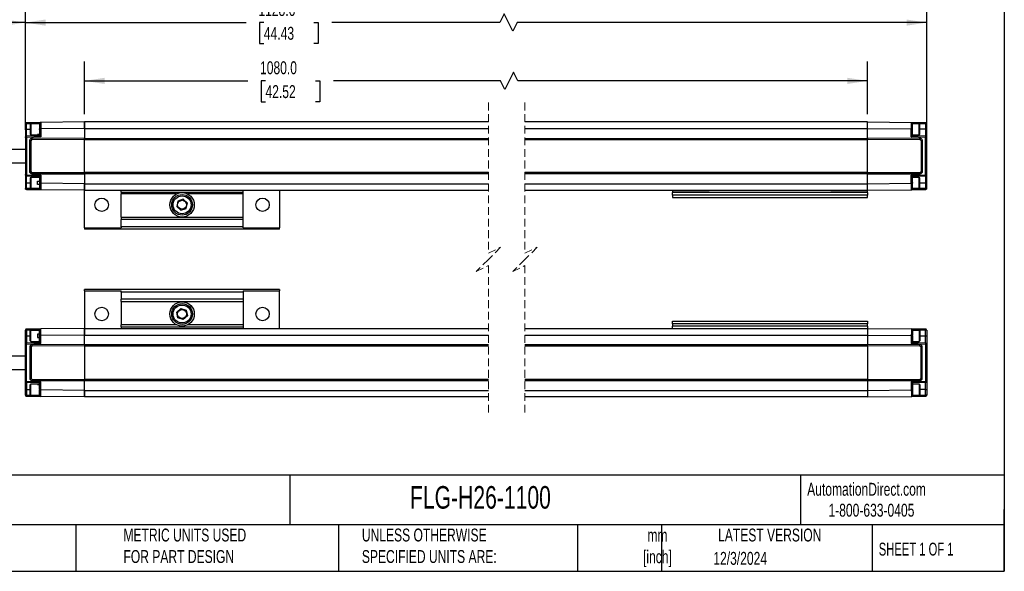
# Model space of a CAD drawing. Header units: millimetres. Extents: x 16 to 683, y 16 to 524.
# Tile 6 of 16: x 279 to 683, y 16 to 242. Entities that reach past the tile are written whole.
import ezdxf

# ---------------------------------------------------------------- set-up
doc = ezdxf.new("R2010")
doc.units = ezdxf.units.MM
doc.header["$LTSCALE"] = 2.5
doc.linetypes.add('HIDDEN', pattern=[1.905, 1.27, -0.635])
doc.layers.add('DIMENSIONS', color=140, linetype='Continuous', lineweight=25)
doc.layers.add('TEXT', color=140, linetype='Continuous', lineweight=25)
doc.styles.add('SLDTEXTSTYLE0', font='TXT', dxfattribs={"width": 0.7})
doc.styles.add('SLDTEXTSTYLE1', font='TXT', dxfattribs={"width": 0.65})
doc.dimstyles.new('SLDDIMSTYLE0', dxfattribs={"dimtxt": 5.39502, "dimasz": 8.255, "dimexe": 0, "dimexo": 0.0625, "dimgap": 1.348755, "dimtad": 0, "dimtih": 1, "dimtoh": 1, "dimrnd": 1e-09, "dimzin": 4, "dimdsep": 46, "dimtxsty": 'SLDTEXTSTYLE0', "dimsah": 1, "dimcen": 0.09, "dimadec": 0, "dimazin": 1, "dimtfac": 1, "dimtofl": 0, "dimtmove": 0, "dimatfit": 3, "dimfxl": 0, "dimfrac": 2, "dimtolj": 1, "dimtzin": 12, "dimarcsym": 0})
doc.dimstyles.new('SLDDIMSTYLE1', dxfattribs={"dimtxt": 5.39502, "dimasz": 8.255, "dimexe": 0, "dimexo": 0.0625, "dimgap": 1.348755, "dimtad": 0, "dimtih": 1, "dimtoh": 1, "dimrnd": 1e-09, "dimzin": 12, "dimdsep": 46, "dimtxsty": 'SLDTEXTSTYLE0', "dimsah": 1, "dimcen": 0.09, "dimadec": 0, "dimazin": 3, "dimtfac": 1, "dimtofl": 0, "dimtmove": 0, "dimatfit": 3, "dimfxl": 0, "dimfrac": 2, "dimtolj": 1, "dimtzin": 12, "dimarcsym": 0})

# ---------------------------------------------------------------- blocks, each defined once
blk = doc.blocks.new('_D')
at = {"layer": 'DIMENSIONS'}
for p, q in [((305.26, 203.45), (305.26, 225.07)), ((626.48, 203.45), (626.48, 225.07)), ((481.21, 220.67), (477.68, 213.61)), ((482.97, 217.14), (481.21, 220.67)), ((305.26, 217.14), (372.17, 217.14)), ((379.48, 217.14), (377.67, 217.14)), ((377.67, 217.14), (377.67, 208.56)), ((400, 217.14), (401.82, 217.14)), ((401.82, 217.14), (401.82, 208.56)), ((475.92, 217.14), (407.32, 217.14)), ((477.68, 213.61), (475.92, 217.14)), ((626.48, 217.14), (482.97, 217.14)), ((377.67, 208.56), (379.48, 208.56)), ((401.82, 208.56), (400, 208.56))]:
    blk.add_line(p, q, dxfattribs=at)
for points in [[(305.26, 217.14), (313.52, 215.87), (313.52, 218.41)], [(626.48, 217.14), (618.22, 218.41), (618.22, 215.87)]]:
    blk.add_solid(points, dxfattribs=at)
at = {"layer": 'DIMENSIONS', "char_height": 5.292, "attachment_point": 1, "style": 'SLDTEXTSTYLE0'}
for s, insert in [('1080.0', (377.24, 225.17)), ('42.52', (379.48, 215.38))]:
    blk.add_mtext(s, dxfattribs=dict(at, insert=insert))
blk = doc.blocks.new('_D_1')
at = {"layer": 'DIMENSIONS'}
for p, q in [((280.96, 197.07), (280.96, 249)), ((650.78, 197.07), (650.78, 249)), ((477.39, 244.59), (475.62, 241.06)), ((480.91, 237.54), (477.39, 244.59)), ((280.96, 241.06), (371.5, 241.06)), ((378.81, 241.06), (377, 241.06)), ((377, 241.06), (377, 232.49)), ((399.33, 241.06), (401.14, 241.06)), ((401.14, 241.06), (401.14, 232.49)), ((475.62, 241.06), (406.64, 241.06)), ((482.68, 241.06), (480.91, 237.54)), ((650.78, 241.06), (482.68, 241.06)), ((377, 232.49), (378.81, 232.49)), ((401.14, 232.49), (399.33, 232.49))]:
    blk.add_line(p, q, dxfattribs=at)
for points in [[(280.96, 241.06), (289.22, 239.79), (289.22, 242.33)], [(650.78, 241.06), (642.52, 242.33), (642.52, 239.79)]]:
    blk.add_solid(points, dxfattribs=at)
at = {"layer": 'DIMENSIONS', "char_height": 5.292, "attachment_point": 1, "style": 'SLDTEXTSTYLE0'}
for s, insert in [('1128.6', (376.57, 249.09)), ('44.43', (378.81, 239.31))]:
    blk.add_mtext(s, dxfattribs=dict(at, insert=insert))
blk = doc.blocks.new('_D_2')
at = {"layer": 'DIMENSIONS'}
for p, q in [((190.47, 194.7), (190.47, 249)), ((280.96, 197.07), (280.96, 249)), ((249.82, 244.59), (248.06, 241.06)), ((253.35, 237.54), (249.82, 244.59)), ((190.47, 241.06), (209.32, 241.06)), ((248.06, 241.06), (234.18, 241.06)), ((255.11, 241.06), (253.35, 237.54)), ((280.96, 241.06), (255.11, 241.06))]:
    blk.add_line(p, q, dxfattribs=at)
for points in [[(190.47, 241.06), (198.72, 239.79), (198.72, 242.33)], [(280.96, 241.06), (272.71, 242.33), (272.71, 239.79)]]:
    blk.add_solid(points, dxfattribs=at)
at = {"layer": 'DIMENSIONS', "char_height": 5.292, "attachment_point": 1, "style": 'SLDTEXTSTYLE0'}
for s, insert in [('200.0', (211.49, 247.88)), ('[7.87]', (210.53, 239.31))]:
    blk.add_mtext(s, dxfattribs=dict(at, insert=insert))

msp = doc.modelspace()

# ---------------------------------------------------------------- linework, layer by layer
at = {"color": 7, "linetype": 'HIDDEN', "lineweight": 18}
for p, q in [((470.95, 208.214), (470.95, 146.376)), ((485.95, 208.214), (485.95, 146.376)), ((470.95, 146.376), (475.95, 148.876)), ((475.95, 148.876), (470.95, 143.876)), ((485.95, 146.376), (490.95, 148.876)), ((490.95, 148.876), (485.95, 143.876)), ((470.95, 143.876), (465.95, 138.876)), ((485.95, 143.876), (480.95, 138.876)), ((465.95, 138.876), (470.95, 141.376)), ((470.95, 141.376), (470.95, 79.539)), ((480.95, 138.876), (485.95, 141.376)), ((485.95, 141.376), (485.95, 79.539))]:
    msp.add_line(p, q, dxfattribs=at)
for p, q in [((281.445, 199.569), (280.963, 199.569)), ((280.963, 199.569), (280.963, 197.276)), ((281.445, 199.569), (286.763, 199.617)), ((281.445, 197.276), (281.445, 199.569)), ((281.458, 200.069), (287.258, 200.119)), ((283.188, 199.526), (282.963, 199.301)), ((282.963, 199.301), (282.963, 195.251)), ((286.763, 199.526), (283.188, 199.526)), ((283.188, 199.526), (283.188, 195.026)), ((286.763, 199.619), (286.763, 199.381)), ((305.263, 200.276), (287.258, 200.119)), ((305.263, 200.276), (305.263, 197.616)), ((470.95, 200.276), (305.263, 200.276)), ((305.263, 197.616), (305.263, 200.276)), ((626.475, 200.276), (485.95, 200.276)), ((626.475, 200.276), (644.48, 200.119)), ((626.475, 197.616), (626.475, 200.276)), ((626.475, 197.616), (626.475, 200.276)), ((644.48, 200.119), (650.28, 200.069)), ((644.975, 199.381), (644.975, 199.619)), ((644.975, 199.617), (650.293, 199.569)), ((647.75, 199.526), (644.975, 199.526)), ((647.975, 199.301), (647.75, 199.526)), ((647.75, 195.026), (647.75, 199.526)), ((647.975, 195.251), (647.975, 199.301)), ((650.293, 199.569), (650.293, 197.276)), ((650.775, 199.569), (650.293, 199.569)), ((650.775, 197.276), (650.775, 199.569)), ((281.445, 197.276), (280.963, 197.276)), ((280.963, 197.276), (280.963, 193.891)), ((281.445, 194.391), (281.445, 197.276)), ((281.445, 197.276), (282.963, 197.276)), ((286.764, 194.576), (281.445, 194.391)), ((287.263, 194.133), (281.463, 193.929)), ((281.463, 193.929), (281.463, 178.623)), ((282.963, 195.251), (283.188, 195.026)), ((283.188, 195.026), (285.963, 195.026)), ((285.963, 195.152), (286.763, 195.152)), ((285.963, 195.026), (285.963, 195.152)), ((286.763, 195.117), (285.963, 195.117)), ((286.763, 197.126), (286.763, 197.401)), ((286.763, 197.126), (286.763, 194.576)), ((286.763, 195.152), (286.763, 195.117)), ((305.263, 197.616), (287.263, 197.454)), ((287.263, 197.454), (287.263, 194.133)), ((305.263, 197.616), (305.263, 193.706)), ((305.263, 197.616), (470.95, 197.616)), ((485.95, 197.616), (626.475, 197.616)), ((626.475, 193.706), (626.475, 197.616)), ((626.475, 197.616), (644.475, 197.454)), ((644.475, 194.133), (644.475, 197.454)), ((650.275, 193.929), (644.475, 194.133)), ((650.293, 194.391), (644.974, 194.576)), ((644.975, 194.576), (644.975, 197.126)), ((644.975, 195.026), (647.75, 195.026)), ((647.75, 195.026), (647.975, 195.251)), ((650.293, 197.276), (647.975, 197.276)), ((650.275, 178.623), (650.275, 193.929)), ((650.293, 197.276), (650.293, 194.391)), ((650.293, 197.276), (650.775, 197.276)), ((650.775, 193.891), (650.775, 197.276)), ((280.963, 193.891), (280.963, 178.662)), ((282.763, 179.926), (282.763, 192.627)), ((283.263, 192.601), (282.763, 192.627)), ((283.263, 179.951), (283.263, 192.601)), ((283.759, 193.631), (305.263, 193.706)), ((283.761, 193.101), (283.759, 193.631)), ((283.761, 193.101), (305.263, 193.176)), ((305.263, 193.706), (305.263, 193.556)), ((305.263, 193.555), (470.95, 193.555)), ((305.263, 193.026), (305.263, 193.555)), ((305.263, 193.026), (470.95, 193.026)), ((305.263, 179.526), (305.263, 193.026)), ((485.95, 193.555), (626.475, 193.555)), ((485.95, 193.026), (626.475, 193.026)), ((626.475, 193.706), (647.979, 193.631)), ((626.475, 193.556), (626.475, 193.706)), ((626.475, 193.555), (626.475, 193.026)), ((626.475, 193.176), (647.977, 193.101)), ((626.475, 179.526), (626.475, 193.026)), ((647.977, 193.101), (647.979, 193.631)), ((648.975, 192.627), (648.475, 192.601)), ((648.475, 192.601), (648.475, 179.951)), ((648.975, 192.627), (648.975, 179.926)), ((650.775, 178.662), (650.775, 193.891)), ((280.963, 189.026), (264.561, 189.026)), ((264.561, 183.526), (280.963, 183.526)), ((280.963, 178.662), (280.963, 175.276)), ((281.445, 178.162), (286.764, 177.976)), ((281.445, 175.276), (281.445, 178.162)), ((281.463, 178.623), (287.263, 178.42)), ((282.763, 179.926), (283.263, 179.951)), ((283.761, 179.451), (283.759, 178.922)), ((305.263, 178.847), (283.759, 178.922)), ((305.263, 179.376), (283.761, 179.451)), ((286.763, 177.976), (286.763, 175.154)), ((287.263, 178.42), (287.263, 175.098)), ((470.95, 179.526), (305.263, 179.526)), ((305.263, 178.997), (305.263, 179.526)), ((305.263, 178.997), (305.263, 178.847)), ((470.95, 178.997), (305.263, 178.997)), ((305.263, 178.847), (305.263, 174.936)), ((626.475, 179.526), (485.95, 179.526)), ((626.475, 178.997), (485.95, 178.997)), ((626.475, 179.526), (626.475, 178.997)), ((647.977, 179.451), (626.475, 179.376)), ((626.475, 178.847), (626.475, 178.997)), ((647.979, 178.922), (626.475, 178.847)), ((626.475, 174.936), (626.475, 178.847)), ((644.475, 178.42), (650.275, 178.623)), ((644.475, 175.098), (644.475, 178.42)), ((644.974, 177.976), (650.293, 178.162)), ((644.975, 175.427), (644.975, 177.976)), ((647.977, 179.451), (647.979, 178.922)), ((648.475, 179.951), (648.975, 179.926)), ((650.293, 178.162), (650.293, 175.276)), ((650.775, 175.276), (650.775, 178.662)), ((281.445, 175.276), (280.963, 175.276)), ((280.963, 175.276), (280.963, 172.984)), ((281.445, 172.984), (281.445, 175.276)), ((281.445, 175.276), (282.963, 175.276)), ((283.188, 177.526), (282.963, 177.301)), ((282.963, 177.301), (282.963, 173.251)), ((286.763, 177.526), (283.188, 177.526)), ((283.188, 177.526), (283.188, 173.026)), ((285.963, 175.964), (286.763, 175.964)), ((285.963, 174.589), (285.963, 175.964)), ((286.764, 174.589), (285.963, 174.589)), ((286.763, 175.154), (286.763, 174.589)), ((286.763, 174.589), (286.766, 174.589)), ((305.263, 174.936), (287.263, 175.098)), ((305.263, 174.936), (305.263, 172.276)), ((305.263, 174.936), (470.95, 174.936)), ((305.263, 172.276), (305.263, 174.936)), ((485.95, 174.936), (626.475, 174.936)), ((626.475, 174.936), (644.475, 175.098)), ((626.475, 172.276), (626.475, 174.936)), ((626.475, 172.276), (626.475, 174.936)), ((647.75, 177.526), (644.975, 177.526)), ((644.975, 175.427), (644.975, 175.151)), ((647.975, 177.301), (647.75, 177.526)), ((647.75, 173.026), (647.75, 177.526)), ((647.975, 173.251), (647.975, 177.301)), ((647.975, 175.276), (650.293, 175.276)), ((650.293, 175.276), (650.775, 175.276)), ((650.293, 175.276), (650.293, 172.984)), ((650.775, 172.984), (650.775, 175.276)), ((280.963, 172.984), (281.445, 172.984)), ((286.763, 172.935), (281.445, 172.984)), ((287.258, 172.433), (281.458, 172.484)), ((282.963, 173.251), (283.188, 173.026)), ((283.188, 173.026), (286.763, 173.026)), ((286.763, 173.147), (286.763, 173.207)), ((286.763, 173.144), (286.763, 172.933)), ((305.263, 172.276), (287.258, 172.433)), ((305.263, 172.276), (470.95, 172.276)), ((305.263, 156.84), (305.263, 172.107)), ((320.263, 171.517), (320.263, 172.276)), ((320.263, 171.517), (320.263, 170.719)), ((320.263, 171.517), (370.263, 171.517)), ((342.97, 170.719), (320.263, 170.719)), ((320.263, 161.216), (320.263, 170.719)), ((370.263, 170.719), (347.556, 170.719)), ((370.263, 171.517), (370.263, 172.276)), ((370.263, 170.719), (370.263, 171.517)), ((370.263, 161.216), (370.263, 170.719)), ((385.263, 172.276), (385.263, 156.84)), ((485.95, 172.276), (626.475, 172.276)), ((546.475, 172.176), (561.475, 172.176)), ((546.475, 172.176), (546.475, 171.276)), ((626.475, 171.276), (546.475, 171.276)), ((546.475, 170.276), (546.475, 171.276)), ((626.475, 170.276), (546.475, 170.276)), ((546.475, 170.276), (546.475, 169.276)), ((561.475, 172.276), (561.475, 172.176)), ((611.475, 172.176), (611.475, 172.276)), ((611.475, 172.176), (626.475, 172.176)), ((626.475, 172.276), (644.48, 172.433)), ((626.475, 171.276), (626.475, 172.176)), ((626.475, 171.276), (626.475, 170.276)), ((626.475, 169.276), (626.475, 170.276)), ((650.28, 172.484), (644.48, 172.433)), ((644.975, 173.172), (644.975, 173.227)), ((644.975, 172.933), (644.975, 173.172)), ((644.975, 173.026), (647.75, 173.026)), ((650.293, 172.984), (644.975, 172.935)), ((647.75, 173.026), (647.975, 173.251)), ((650.775, 172.984), (650.293, 172.984)), ((343.547, 167.822), (343.066, 165.564)), ((345.744, 168.535), (343.547, 167.822)), ((347.46, 166.989), (345.744, 168.535)), ((346.978, 164.73), (347.46, 166.989)), ((546.475, 169.276), (626.475, 169.276)), ((343.066, 165.564), (344.781, 164.018)), ((344.781, 164.018), (346.978, 164.73)), ((320.263, 161.216), (370.263, 161.216)), ((320.263, 161.216), (320.263, 160.216)), ((370.263, 160.216), (320.263, 160.216)), ((320.263, 157.276), (320.263, 160.216)), ((370.263, 160.216), (370.263, 161.216)), ((370.263, 157.276), (370.263, 160.216)), ((305.263, 156.84), (305.263, 156.276)), ((305.263, 156.84), (320.263, 156.84)), ((385.263, 156.276), (305.263, 156.276)), ((370.263, 157.276), (320.263, 157.276)), ((320.263, 157.276), (320.263, 156.84)), ((370.263, 156.84), (370.263, 157.276)), ((370.263, 156.84), (385.263, 156.84)), ((385.263, 156.276), (385.263, 156.84)), ((305.263, 130.912), (305.263, 131.476)), ((385.263, 131.476), (305.263, 131.476)), ((305.263, 130.912), (320.263, 130.912)), ((305.263, 130.912), (305.263, 115.645)), ((320.263, 130.476), (320.263, 130.912)), ((370.263, 130.476), (320.263, 130.476)), ((320.263, 130.476), (320.263, 127.536)), ((370.263, 130.912), (385.263, 130.912)), ((370.263, 130.912), (370.263, 130.476)), ((370.263, 130.476), (370.263, 127.536)), ((385.263, 131.476), (385.263, 130.912)), ((385.263, 115.476), (385.263, 130.912)), ((370.263, 127.536), (320.263, 127.536)), ((320.263, 126.536), (320.263, 127.536)), ((320.263, 126.536), (320.263, 117.033)), ((320.263, 126.536), (370.263, 126.536)), ((370.263, 127.536), (370.263, 126.536)), ((370.263, 126.536), (370.263, 117.033)), ((343.066, 122.189), (344.781, 123.735)), ((343.547, 119.93), (343.066, 122.189)), ((344.781, 123.735), (346.978, 123.022)), ((346.978, 123.022), (347.46, 120.764)), ((345.744, 119.218), (343.547, 119.93)), ((347.46, 120.764), (345.744, 119.218)), ((546.475, 117.476), (546.475, 118.476)), ((546.475, 118.476), (626.475, 118.476)), ((626.475, 117.476), (546.475, 117.476)), ((546.475, 117.476), (546.475, 116.476)), ((626.475, 118.476), (626.475, 117.476)), ((626.475, 116.476), (626.475, 117.476)), ((280.963, 114.769), (281.445, 114.769)), ((280.963, 112.476), (280.963, 114.769)), ((286.763, 114.817), (281.445, 114.769)), ((281.445, 114.769), (281.445, 112.476)), ((287.258, 115.319), (281.458, 115.269)), ((283.188, 114.726), (282.963, 114.501)), ((282.963, 110.451), (282.963, 114.501)), ((286.763, 114.726), (283.188, 114.726)), ((283.188, 110.226), (283.188, 114.726)), ((286.764, 113.164), (285.963, 113.164)), ((285.963, 113.164), (285.963, 111.789)), ((286.763, 114.609), (286.763, 114.819)), ((286.763, 114.606), (286.763, 114.546)), ((286.763, 112.599), (286.763, 113.164)), ((286.763, 113.164), (286.766, 113.164)), ((305.263, 115.476), (287.258, 115.319)), ((305.263, 112.816), (305.263, 115.476)), ((305.263, 115.476), (470.95, 115.476)), ((305.263, 115.476), (305.263, 112.816)), ((320.263, 116.236), (320.263, 117.033)), ((342.97, 117.033), (320.263, 117.033)), ((320.263, 116.236), (370.263, 116.236)), ((320.263, 116.236), (320.263, 115.476)), ((370.263, 117.033), (347.556, 117.033)), ((370.263, 117.033), (370.263, 116.236)), ((370.263, 116.236), (370.263, 115.476)), ((485.95, 115.476), (626.475, 115.476)), ((626.475, 116.476), (546.475, 116.476)), ((546.475, 115.576), (546.475, 116.476)), ((546.475, 115.576), (561.475, 115.576)), ((561.475, 115.476), (561.475, 115.576)), ((611.475, 115.576), (626.475, 115.576)), ((611.475, 115.576), (611.475, 115.476)), ((626.475, 116.476), (626.475, 115.576)), ((626.475, 115.476), (626.475, 112.816)), ((626.475, 115.476), (644.48, 115.319)), ((626.475, 115.476), (626.475, 112.816)), ((650.28, 115.269), (644.48, 115.319)), ((644.975, 114.819), (644.975, 114.581)), ((650.293, 114.769), (644.975, 114.817)), ((647.75, 114.726), (644.975, 114.726)), ((644.975, 114.581), (644.975, 114.525)), ((647.975, 114.501), (647.75, 114.726)), ((647.75, 114.726), (647.75, 110.226)), ((647.975, 114.501), (647.975, 110.451)), ((650.293, 112.476), (650.293, 114.769)), ((650.775, 114.769), (650.293, 114.769)), ((650.775, 114.769), (650.775, 112.476)), ((281.445, 112.476), (280.963, 112.476)), ((280.963, 109.091), (280.963, 112.476)), ((280.963, 93.862), (280.963, 109.091)), ((281.445, 112.476), (281.445, 109.591)), ((281.445, 112.476), (282.963, 112.476)), ((281.445, 109.591), (286.764, 109.776)), ((281.463, 109.129), (287.263, 109.333)), ((281.463, 93.823), (281.463, 109.129)), ((282.963, 110.451), (283.188, 110.226)), ((283.188, 110.226), (286.763, 110.226)), ((285.963, 111.789), (286.763, 111.789)), ((286.763, 109.776), (286.763, 112.599)), ((305.263, 112.816), (287.263, 112.654)), ((287.263, 109.333), (287.263, 112.654)), ((305.263, 108.906), (305.263, 112.816)), ((305.263, 112.816), (470.95, 112.816)), ((485.95, 112.816), (626.475, 112.816)), ((626.475, 112.816), (644.475, 112.654)), ((626.475, 112.816), (626.475, 108.906)), ((644.475, 112.654), (644.475, 109.333)), ((644.475, 109.333), (650.275, 109.129)), ((644.974, 109.776), (650.293, 109.591)), ((644.975, 112.326), (644.975, 109.776)), ((644.975, 110.226), (647.75, 110.226)), ((647.75, 110.226), (647.975, 110.451)), ((647.975, 112.476), (650.293, 112.476)), ((650.275, 109.129), (650.275, 93.823)), ((650.293, 109.591), (650.293, 112.476)), ((650.293, 112.476), (650.775, 112.476)), ((650.775, 112.476), (650.775, 109.091)), ((650.775, 109.091), (650.775, 93.862)), ((282.763, 107.827), (282.763, 95.126)), ((282.763, 107.827), (283.263, 107.801)), ((283.263, 107.801), (283.263, 95.151)), ((305.263, 108.906), (283.759, 108.831)), ((283.761, 108.301), (283.759, 108.831)), ((305.263, 108.376), (283.761, 108.301)), ((305.263, 108.756), (305.263, 108.906)), ((470.95, 108.755), (305.263, 108.755)), ((305.263, 108.755), (305.263, 108.226)), ((470.95, 108.226), (305.263, 108.226)), ((305.263, 108.226), (305.263, 94.726)), ((626.475, 108.755), (485.95, 108.755)), ((626.475, 108.226), (485.95, 108.226)), ((647.979, 108.831), (626.475, 108.906)), ((626.475, 108.906), (626.475, 108.756)), ((626.475, 108.226), (626.475, 108.755)), ((647.977, 108.301), (626.475, 108.376)), ((626.475, 108.226), (626.475, 94.726)), ((647.977, 108.301), (647.979, 108.831)), ((648.475, 107.801), (648.975, 107.827)), ((648.475, 95.151), (648.475, 107.801)), ((648.975, 95.126), (648.975, 107.827)), ((280.963, 104.226), (264.561, 104.226)), ((264.561, 98.726), (280.963, 98.726)), ((280.963, 90.476), (280.963, 93.862)), ((286.764, 93.176), (281.445, 93.362)), ((281.445, 93.362), (281.445, 90.476)), ((287.263, 93.62), (281.463, 93.823)), ((283.263, 95.151), (282.763, 95.126)), ((283.761, 94.651), (283.759, 94.122)), ((283.759, 94.122), (305.263, 94.047)), ((283.761, 94.651), (305.263, 94.576)), ((286.763, 90.627), (286.763, 93.176)), ((287.263, 90.298), (287.263, 93.62)), ((305.263, 94.726), (470.95, 94.726)), ((305.263, 94.726), (305.263, 94.197)), ((305.263, 94.047), (305.263, 94.197)), ((305.263, 94.197), (470.95, 94.197)), ((305.263, 90.136), (305.263, 94.047)), ((485.95, 94.726), (626.475, 94.726)), ((485.95, 94.197), (626.475, 94.197)), ((626.475, 94.197), (626.475, 94.726)), ((626.475, 94.576), (647.977, 94.651)), ((626.475, 94.197), (626.475, 94.047)), ((626.475, 94.047), (647.979, 94.122)), ((626.475, 94.047), (626.475, 90.136)), ((650.275, 93.823), (644.475, 93.62)), ((644.475, 93.62), (644.475, 90.298)), ((650.293, 93.362), (644.974, 93.176)), ((644.975, 93.176), (644.975, 90.627)), ((647.977, 94.651), (647.979, 94.122)), ((648.975, 95.126), (648.475, 95.151)), ((650.293, 90.476), (650.293, 93.362)), ((650.775, 93.862), (650.775, 90.476)), ((281.445, 90.476), (280.963, 90.476)), ((280.963, 88.184), (280.963, 90.476)), ((281.445, 90.476), (281.445, 88.184)), ((281.445, 90.476), (282.963, 90.476)), ((283.188, 92.726), (282.963, 92.501)), ((282.963, 88.451), (282.963, 92.501)), ((285.963, 92.726), (283.188, 92.726)), ((283.188, 88.226), (283.188, 92.726)), ((285.963, 92.726), (285.963, 92.6)), ((286.763, 92.636), (285.963, 92.636)), ((285.963, 92.6), (286.763, 92.6)), ((286.763, 92.6), (286.763, 92.636)), ((305.263, 90.136), (287.263, 90.298)), ((305.263, 87.476), (305.263, 90.136)), ((305.263, 90.136), (470.95, 90.136)), ((305.263, 90.136), (305.263, 87.476)), ((485.95, 90.136), (626.475, 90.136)), ((626.475, 90.136), (644.475, 90.298)), ((626.475, 90.136), (626.475, 87.476)), ((626.475, 90.136), (626.475, 87.476)), ((647.75, 92.726), (644.975, 92.726)), ((644.975, 90.627), (644.975, 90.351)), ((647.975, 92.501), (647.75, 92.726)), ((647.75, 92.726), (647.75, 88.226)), ((647.975, 92.501), (647.975, 88.451)), ((650.293, 90.476), (647.975, 90.476)), ((650.293, 90.476), (650.775, 90.476)), ((650.293, 88.184), (650.293, 90.476)), ((650.775, 90.476), (650.775, 88.184)), ((281.445, 88.184), (280.963, 88.184)), ((281.445, 88.184), (286.763, 88.135)), ((281.458, 87.684), (287.258, 87.633)), ((282.963, 88.451), (283.188, 88.226)), ((283.188, 88.226), (286.763, 88.226)), ((286.763, 88.133), (286.763, 88.372)), ((305.263, 87.476), (287.258, 87.633)), ((470.95, 87.476), (305.263, 87.476)), ((626.475, 87.476), (485.95, 87.476)), ((626.475, 87.476), (644.48, 87.633)), ((644.48, 87.633), (650.28, 87.684)), ((644.975, 88.372), (644.975, 88.133)), ((644.975, 88.226), (647.75, 88.226)), ((644.975, 88.135), (650.293, 88.184)), ((647.75, 88.226), (647.975, 88.451)), ((650.775, 88.184), (650.293, 88.184))]:
    msp.add_line(p, q)
at = {"flags": 128}
for points in [[(286.763, 199.381), (286.763, 199.067), (286.763, 198.606), (286.763, 198.035), (286.763, 197.401)], [(287.263, 112.654), (287.262, 113.317), (287.261, 113.896), (287.26, 114.748), (287.259, 115.196), (287.258, 115.319)], [(286.763, 88.372), (286.763, 88.685), (286.763, 89.147), (286.763, 89.718), (286.763, 90.351)]]:
    msp.add_lwpolyline(points, dxfattribs=at)
for centre, radius in [((345.263, 166.276), 5), ((345.263, 166.276), 4.25), ((345.263, 166.276), 3.683), ((312.263, 166.276), 2.75), ((345.263, 166.276), 1.842), ((378.263, 166.276), 2.75), ((345.263, 121.476), 5), ((345.263, 121.476), 4.25), ((312.263, 121.476), 2.75), ((345.263, 121.476), 3.683), ((345.263, 121.476), 1.842), ((378.263, 121.476), 2.75)]:
    msp.add_circle(centre, radius)
for centre, radius, start, end in [((292.121, 199.684), 10.676, 178.72291, 180.62013), ((282.08, 199.948), 0.633, 169.02893, 182.36198), ((649.659, 199.948), 0.633, 357.63802, 10.97107), ((639.618, 199.684), 10.676, 359.37987, 1.27709), ((274.632, 194.04), 6.822, 1.82623, 2.94472), ((152.614, 189.416), 128.928, 2.00613, 2.15215), ((810.06, 188.293), 159.884, 177.86198, 177.97973), ((657.106, 194.04), 6.822, 177.05528, 178.17377), ((274.632, 178.512), 6.823, 357.05524, 358.17367), ((152.709, 183.133), 128.833, 357.84782, 357.99395), ((810.017, 184.258), 159.841, 182.02023, 182.13801), ((657.106, 178.512), 6.823, 181.82633, 182.94476), ((292.121, 172.868), 10.676, 179.37987, 181.27708), ((282.08, 172.604), 0.633, 177.63814, 190.97106), ((649.659, 172.604), 0.633, 349.02894, 2.36186), ((639.617, 172.868), 10.676, 358.72292, 0.62013), ((292.121, 114.884), 10.676, 178.72292, 180.62013), ((282.08, 115.148), 0.633, 169.02894, 182.36186), ((649.659, 115.148), 0.633, 357.63814, 10.97106), ((639.617, 114.884), 10.676, 359.37987, 1.27708), ((274.632, 109.24), 6.823, 1.82633, 2.94476), ((152.709, 104.619), 128.833, 2.00605, 2.15218), ((810.017, 103.494), 159.841, 177.86199, 177.97977), ((657.106, 109.24), 6.823, 177.05524, 178.17367), ((274.632, 93.712), 6.822, 357.05528, 358.17377), ((152.614, 98.337), 128.928, 357.84785, 357.99387), ((810.06, 99.46), 159.884, 182.02027, 182.13802), ((657.106, 93.712), 6.822, 181.82623, 182.94472), ((292.121, 88.068), 10.676, 179.37987, 181.27709), ((282.08, 87.804), 0.633, 177.63802, 190.97107), ((649.659, 87.804), 0.633, 349.02893, 2.36198), ((639.618, 88.068), 10.676, 358.72291, 0.62013)]:
    msp.add_arc(centre, radius, start, end)
for points, knots in [([(280.963, 199.569), (280.97, 199.634), (280.985, 199.764), (281.099, 199.929), (281.263, 200.044), (281.393, 200.061), (281.458, 200.069)], [0, 0, 0, 0, 0.2500161, 0.500002, 0.7500364, 1, 1, 1, 1]), ([(287.258, 200.119), (287.193, 200.111), (287.063, 200.095), (286.899, 199.979), (286.785, 199.815), (286.77, 199.684), (286.763, 199.619)], [0, 0, 0, 0, 0.2499567, 0.4999842, 0.7500057, 1, 1, 1, 1]), ([(287.258, 200.119), (287.259, 200.047), (287.259, 199.793), (287.26, 199.241), (287.261, 198.424), (287.262, 197.79), (287.263, 197.454)], [0, 0, 0, 0, 0.0809513, 0.2863981, 0.6218026, 1, 1, 1, 1]), ([(644.475, 197.454), (644.476, 197.788), (644.477, 198.422), (644.478, 199.239), (644.479, 199.794), (644.479, 200.048), (644.48, 200.119)], [0, 0, 0, 0, 0.3759816, 0.7135795, 0.9200678, 1, 1, 1, 1]), ([(644.48, 200.119), (644.545, 200.111), (644.675, 200.095), (644.839, 199.979), (644.953, 199.815), (644.968, 199.684), (644.975, 199.619)], [0, 0, 0, 0, 0.2499567, 0.4999842, 0.7500057, 1, 1, 1, 1]), ([(644.975, 197.401), (644.974, 197.657), (644.972, 198.056), (644.971, 198.61), (644.975, 199.013), (644.975, 199.275), (644.975, 199.381)], [0, 0, 0, 0, 0.3883443, 0.6034494, 0.8397372, 1, 1, 1, 1]), ([(650.28, 200.069), (650.345, 200.061), (650.475, 200.044), (650.639, 199.929), (650.753, 199.764), (650.768, 199.634), (650.775, 199.569)], [0, 0, 0, 0, 0.2499636, 0.499998, 0.7499839, 1, 1, 1, 1]), ([(280.963, 193.891), (280.97, 193.955), (280.984, 194.083), (281.095, 194.246), (281.254, 194.362), (281.382, 194.381), (281.445, 194.391)], [0, 0, 0, 0, 0.250001, 0.4999738, 0.7500172, 1, 1, 1, 1]), ([(281.463, 193.929), (281.399, 193.929), (281.281, 193.929), (281.128, 193.917), (281.022, 193.916), (280.975, 193.896), (280.963, 193.891)], [0, 0, 0, 0, 0.380025, 0.7024417, 0.9189858, 1, 1, 1, 1]), ([(287.263, 197.454), (287.2, 197.454), (287.084, 197.453), (286.933, 197.439), (286.824, 197.433), (286.777, 197.408), (286.763, 197.4)], [0, 0, 0, 0, 0.3705625, 0.687738, 0.9064456, 1, 1, 1, 1]), ([(287.263, 194.133), (287.197, 194.195), (287.081, 194.306), (286.93, 194.446), (286.834, 194.527), (286.785, 194.567), (286.769, 194.574), (286.764, 194.576)], [0, 0, 0, 0, 0.4082827, 0.7190278, 0.9219908, 0.9762121, 1, 1, 1, 1]), ([(644.475, 197.454), (644.538, 197.454), (644.654, 197.453), (644.805, 197.439), (644.914, 197.433), (644.961, 197.408), (644.975, 197.4)], [0, 0, 0, 0, 0.37010466, 0.68703478, 0.90592205, 1, 1, 1, 1]), ([(644.475, 194.133), (644.541, 194.195), (644.657, 194.306), (644.809, 194.446), (644.905, 194.527), (644.954, 194.567), (644.969, 194.574), (644.974, 194.576)], [0, 0, 0, 0, 0.4082187, 0.7189843, 0.9242775, 0.9767848, 1, 1, 1, 1]), ([(644.975, 197.126), (644.975, 197.172), (644.975, 197.264), (644.975, 197.355), (644.974, 197.401)], [0, 0, 0, 0, 0.4999558, 1, 1, 1, 1]), ([(650.775, 193.891), (650.763, 193.896), (650.717, 193.916), (650.61, 193.917), (650.457, 193.929), (650.339, 193.929), (650.275, 193.929)], [0, 0, 0, 0, 0.0810142, 0.2975583, 0.619975, 1, 1, 1, 1]), ([(650.775, 193.891), (650.768, 193.955), (650.754, 194.083), (650.643, 194.246), (650.484, 194.362), (650.357, 194.381), (650.293, 194.391)], [0, 0, 0, 0, 0.250001, 0.4999738, 0.7500172, 1, 1, 1, 1]), ([(282.763, 192.627), (282.778, 192.756), (282.807, 193.019), (283.038, 193.354), (283.371, 193.585), (283.631, 193.616), (283.759, 193.631)], [0, 0, 0, 0, 0.2477782, 0.5021648, 0.7554412, 1, 1, 1, 1]), ([(283.761, 193.101), (283.699, 193.094), (283.603, 193.084), (283.487, 193.022), (283.396, 192.949), (283.324, 192.851), (283.273, 192.729), (283.266, 192.647), (283.263, 192.601)], [0, 0, 0, 0, 0.2381407, 0.3656407, 0.4983386, 0.6836038, 0.8255263, 1, 1, 1, 1]), ([(648.475, 192.601), (648.472, 192.647), (648.465, 192.729), (648.414, 192.851), (648.342, 192.949), (648.251, 193.022), (648.135, 193.084), (648.04, 193.094), (647.977, 193.101)], [0, 0, 0, 0, 0.17451377, 0.31644745, 0.50166416, 0.63428285, 0.76178324, 1, 1, 1, 1]), ([(647.979, 193.631), (648.107, 193.616), (648.368, 193.585), (648.7, 193.354), (648.931, 193.019), (648.961, 192.756), (648.975, 192.627)], [0, 0, 0, 0, 0.2445588, 0.4978352, 0.7522218, 1, 1, 1, 1]), ([(280.963, 178.662), (280.975, 178.656), (281.022, 178.637), (281.128, 178.635), (281.281, 178.624), (281.399, 178.624), (281.463, 178.623)], [0, 0, 0, 0, 0.0810142, 0.2975583, 0.619975, 1, 1, 1, 1]), ([(281.445, 178.162), (281.382, 178.171), (281.254, 178.19), (281.095, 178.307), (280.984, 178.469), (280.97, 178.598), (280.963, 178.662)], [0, 0, 0, 0, 0.2499824, 0.5000227, 0.7499994, 1, 1, 1, 1]), ([(283.759, 178.922), (283.631, 178.937), (283.371, 178.967), (283.038, 179.199), (282.807, 179.533), (282.778, 179.796), (282.763, 179.926)], [0, 0, 0, 0, 0.244559, 0.4978338, 0.7522221, 1, 1, 1, 1]), ([(283.263, 179.951), (283.266, 179.906), (283.273, 179.823), (283.324, 179.701), (283.396, 179.603), (283.487, 179.53), (283.603, 179.469), (283.699, 179.458), (283.761, 179.451)], [0, 0, 0, 0, 0.1745136, 0.3164472, 0.5016637, 0.6342823, 0.7617826, 1, 1, 1, 1]), ([(287.263, 178.42), (287.197, 178.357), (287.081, 178.246), (286.93, 178.107), (286.833, 178.025), (286.785, 177.985), (286.769, 177.978), (286.764, 177.976)], [0, 0, 0, 0, 0.4082606, 0.719006, 0.9242857, 0.9767864, 1, 1, 1, 1]), ([(644.475, 178.42), (644.541, 178.357), (644.657, 178.247), (644.808, 178.107), (644.905, 178.026), (644.953, 177.986), (644.969, 177.978), (644.974, 177.976)], [0, 0, 0, 0, 0.4082477, 0.7190124, 0.9219883, 0.9762131, 1, 1, 1, 1]), ([(647.977, 179.451), (648.04, 179.458), (648.135, 179.469), (648.251, 179.53), (648.342, 179.603), (648.414, 179.701), (648.465, 179.823), (648.472, 179.906), (648.475, 179.951)], [0, 0, 0, 0, 0.2382147, 0.3656459, 0.4983428, 0.6836066, 0.8255323, 1, 1, 1, 1]), ([(648.975, 179.926), (648.961, 179.796), (648.931, 179.533), (648.7, 179.199), (648.368, 178.967), (648.107, 178.937), (647.979, 178.922)], [0, 0, 0, 0, 0.2477762, 0.502165, 0.7554404, 1, 1, 1, 1]), ([(650.275, 178.623), (650.339, 178.624), (650.457, 178.624), (650.61, 178.635), (650.717, 178.637), (650.763, 178.656), (650.775, 178.662)], [0, 0, 0, 0, 0.380025, 0.7024417, 0.9189858, 1, 1, 1, 1]), ([(650.293, 178.162), (650.357, 178.171), (650.484, 178.19), (650.643, 178.307), (650.754, 178.469), (650.768, 178.598), (650.775, 178.662)], [0, 0, 0, 0, 0.2499824, 0.5000227, 0.7499994, 1, 1, 1, 1]), ([(287.263, 175.098), (287.199, 175.098), (287.08, 175.099), (286.928, 175.115), (286.819, 175.119), (286.775, 175.146), (286.763, 175.154)], [0, 0, 0, 0, 0.37711964, 0.69750209, 0.91404973, 1, 1, 1, 1]), ([(286.764, 174.589), (286.764, 174.514), (286.763, 174.322), (286.763, 173.989), (286.763, 173.604), (286.763, 173.335), (286.763, 173.207)], [0, 0, 0, 0, 0.1628893, 0.4166768, 0.7215207, 1, 1, 1, 1]), ([(287.263, 175.098), (287.262, 174.762), (287.261, 174.128), (287.26, 173.311), (287.26, 172.759), (287.259, 172.504), (287.258, 172.433)], [0, 0, 0, 0, 0.378125, 0.7135793, 0.9200677, 1, 1, 1, 1]), ([(644.475, 175.098), (644.538, 175.099), (644.654, 175.099), (644.804, 175.114), (644.913, 175.119), (644.961, 175.144), (644.975, 175.152)], [0, 0, 0, 0, 0.36884409, 0.68519883, 0.9045167, 1, 1, 1, 1]), ([(644.48, 172.433), (644.48, 172.505), (644.479, 172.76), (644.478, 173.312), (644.477, 174.128), (644.476, 174.762), (644.475, 175.098)], [0, 0, 0, 0, 0.0809513, 0.2863983, 0.6218023, 1, 1, 1, 1]), ([(644.975, 173.227), (644.974, 173.337), (644.972, 173.599), (644.971, 174.026), (644.972, 174.558), (644.974, 174.937), (644.975, 175.151)], [0, 0, 0, 0, 0.17109126, 0.40930291, 0.6652389, 1, 1, 1, 1]), ([(281.458, 172.484), (281.393, 172.492), (281.263, 172.508), (281.099, 172.624), (280.985, 172.789), (280.97, 172.919), (280.963, 172.984)], [0, 0, 0, 0, 0.2499633, 0.4999978, 0.7499838, 1, 1, 1, 1]), ([(287.258, 172.433), (287.193, 172.441), (287.063, 172.457), (286.899, 172.573), (286.785, 172.738), (286.77, 172.868), (286.763, 172.933)], [0, 0, 0, 0, 0.2499564, 0.499984, 0.7500056, 1, 1, 1, 1]), ([(644.48, 172.433), (644.545, 172.441), (644.675, 172.457), (644.839, 172.573), (644.953, 172.738), (644.968, 172.868), (644.975, 172.933)], [0, 0, 0, 0, 0.2499564, 0.499984, 0.7500056, 1, 1, 1, 1]), ([(650.775, 172.984), (650.768, 172.919), (650.753, 172.789), (650.639, 172.624), (650.475, 172.508), (650.345, 172.492), (650.28, 172.484)], [0, 0, 0, 0, 0.2500162, 0.5000022, 0.7500367, 1, 1, 1, 1]), ([(281.458, 115.269), (281.393, 115.261), (281.263, 115.244), (281.099, 115.129), (280.985, 114.964), (280.97, 114.834), (280.963, 114.769)], [0, 0, 0, 0, 0.2499633, 0.4999978, 0.7499838, 1, 1, 1, 1]), ([(287.258, 115.319), (287.193, 115.311), (287.063, 115.295), (286.899, 115.179), (286.785, 115.015), (286.77, 114.884), (286.763, 114.819)], [0, 0, 0, 0, 0.2499564, 0.499984, 0.7500056, 1, 1, 1, 1]), ([(286.764, 113.164), (286.764, 113.239), (286.763, 113.431), (286.763, 113.763), (286.763, 114.149), (286.763, 114.417), (286.763, 114.546)], [0, 0, 0, 0, 0.1628893, 0.4166768, 0.7215207, 1, 1, 1, 1]), ([(644.48, 115.319), (644.48, 115.277), (644.479, 115.085), (644.478, 114.608), (644.477, 113.981), (644.476, 113.285), (644.476, 112.874), (644.475, 112.654)], [0, 0, 0, 0, 0.0472972, 0.2167993, 0.5369304, 0.7531585, 1, 1, 1, 1]), ([(644.48, 115.319), (644.545, 115.311), (644.675, 115.295), (644.839, 115.179), (644.953, 115.015), (644.968, 114.884), (644.975, 114.819)], [0, 0, 0, 0, 0.2499564, 0.499984, 0.7500056, 1, 1, 1, 1]), ([(644.975, 114.525), (644.974, 114.416), (644.972, 114.153), (644.971, 113.726), (644.972, 113.195), (644.974, 112.816), (644.975, 112.601)], [0, 0, 0, 0, 0.17109126, 0.40930291, 0.6652389, 1, 1, 1, 1]), ([(650.775, 114.769), (650.768, 114.834), (650.753, 114.964), (650.639, 115.129), (650.475, 115.244), (650.345, 115.261), (650.28, 115.269)], [0, 0, 0, 0, 0.2500162, 0.5000022, 0.7500367, 1, 1, 1, 1]), ([(281.445, 109.591), (281.382, 109.581), (281.254, 109.562), (281.095, 109.446), (280.984, 109.283), (280.97, 109.155), (280.963, 109.091)], [0, 0, 0, 0, 0.2499824, 0.5000227, 0.7499994, 1, 1, 1, 1]), ([(280.963, 109.091), (280.975, 109.096), (281.022, 109.116), (281.128, 109.117), (281.281, 109.129), (281.399, 109.129), (281.463, 109.129)], [0, 0, 0, 0, 0.0810142, 0.2975583, 0.619975, 1, 1, 1, 1]), ([(287.263, 112.654), (287.199, 112.654), (287.08, 112.654), (286.928, 112.638), (286.819, 112.634), (286.775, 112.606), (286.763, 112.599)], [0, 0, 0, 0, 0.37711964, 0.69750209, 0.91404973, 1, 1, 1, 1]), ([(287.263, 109.333), (287.197, 109.395), (287.081, 109.506), (286.93, 109.646), (286.833, 109.727), (286.785, 109.767), (286.769, 109.774), (286.764, 109.776)], [0, 0, 0, 0, 0.4082606, 0.719006, 0.9242857, 0.9767864, 1, 1, 1, 1]), ([(644.475, 112.654), (644.538, 112.654), (644.654, 112.653), (644.804, 112.639), (644.913, 112.633), (644.961, 112.608), (644.975, 112.6)], [0, 0, 0, 0, 0.36884409, 0.68519883, 0.9045167, 1, 1, 1, 1]), ([(644.475, 109.333), (644.541, 109.395), (644.657, 109.506), (644.808, 109.646), (644.905, 109.727), (644.953, 109.767), (644.969, 109.774), (644.974, 109.776)], [0, 0, 0, 0, 0.4082477, 0.7190124, 0.9219883, 0.9762131, 1, 1, 1, 1]), ([(644.975, 112.326), (644.975, 112.372), (644.975, 112.463), (644.975, 112.555), (644.974, 112.601)], [0, 0, 0, 0, 0.499949, 1, 1, 1, 1]), ([(650.275, 109.129), (650.339, 109.129), (650.457, 109.129), (650.61, 109.117), (650.717, 109.116), (650.763, 109.096), (650.775, 109.091)], [0, 0, 0, 0, 0.380025, 0.7024417, 0.9189858, 1, 1, 1, 1]), ([(650.293, 109.591), (650.357, 109.581), (650.484, 109.562), (650.643, 109.446), (650.754, 109.283), (650.768, 109.155), (650.775, 109.091)], [0, 0, 0, 0, 0.2499824, 0.5000227, 0.7499994, 1, 1, 1, 1]), ([(283.759, 108.831), (283.631, 108.816), (283.371, 108.785), (283.038, 108.554), (282.807, 108.219), (282.778, 107.956), (282.763, 107.827)], [0, 0, 0, 0, 0.244559, 0.4978338, 0.7522221, 1, 1, 1, 1]), ([(283.263, 107.801), (283.266, 107.847), (283.273, 107.929), (283.324, 108.051), (283.396, 108.149), (283.487, 108.222), (283.603, 108.284), (283.699, 108.294), (283.761, 108.301)], [0, 0, 0, 0, 0.1745136, 0.3164472, 0.5016637, 0.6342823, 0.7617826, 1, 1, 1, 1]), ([(647.977, 108.301), (648.04, 108.294), (648.135, 108.284), (648.251, 108.222), (648.342, 108.149), (648.414, 108.051), (648.465, 107.929), (648.472, 107.847), (648.475, 107.801)], [0, 0, 0, 0, 0.2382147, 0.3656459, 0.4983428, 0.6836066, 0.8255323, 1, 1, 1, 1]), ([(648.975, 107.827), (648.961, 107.956), (648.931, 108.219), (648.7, 108.554), (648.368, 108.785), (648.107, 108.816), (647.979, 108.831)], [0, 0, 0, 0, 0.2477762, 0.502165, 0.7554404, 1, 1, 1, 1]), ([(281.463, 93.823), (281.399, 93.824), (281.281, 93.824), (281.128, 93.835), (281.022, 93.837), (280.975, 93.856), (280.963, 93.862)], [0, 0, 0, 0, 0.380025, 0.7024417, 0.9189858, 1, 1, 1, 1]), ([(280.963, 93.862), (280.97, 93.798), (280.984, 93.669), (281.095, 93.507), (281.254, 93.39), (281.382, 93.371), (281.445, 93.362)], [0, 0, 0, 0, 0.250001, 0.4999738, 0.7500172, 1, 1, 1, 1]), ([(282.763, 95.126), (282.778, 94.996), (282.807, 94.733), (283.038, 94.399), (283.371, 94.167), (283.631, 94.137), (283.759, 94.122)], [0, 0, 0, 0, 0.2477782, 0.5021648, 0.7554412, 1, 1, 1, 1]), ([(283.761, 94.651), (283.699, 94.658), (283.603, 94.669), (283.487, 94.73), (283.396, 94.803), (283.324, 94.901), (283.273, 95.023), (283.266, 95.106), (283.263, 95.151)], [0, 0, 0, 0, 0.2381407, 0.3656407, 0.4983386, 0.6836038, 0.8255263, 1, 1, 1, 1]), ([(287.263, 93.62), (287.197, 93.557), (287.081, 93.447), (286.93, 93.307), (286.834, 93.226), (286.785, 93.186), (286.769, 93.178), (286.764, 93.176)], [0, 0, 0, 0, 0.4082827, 0.7190278, 0.9219908, 0.9762121, 1, 1, 1, 1]), ([(644.475, 93.62), (644.541, 93.557), (644.657, 93.446), (644.809, 93.307), (644.905, 93.225), (644.954, 93.185), (644.969, 93.178), (644.974, 93.176)], [0, 0, 0, 0, 0.4082187, 0.7189843, 0.9242775, 0.9767848, 1, 1, 1, 1]), ([(648.475, 95.151), (648.472, 95.106), (648.465, 95.023), (648.414, 94.901), (648.342, 94.803), (648.251, 94.73), (648.135, 94.669), (648.04, 94.658), (647.977, 94.651)], [0, 0, 0, 0, 0.17451377, 0.31644745, 0.50166416, 0.63428285, 0.76178324, 1, 1, 1, 1]), ([(647.979, 94.122), (648.107, 94.137), (648.368, 94.167), (648.7, 94.399), (648.931, 94.733), (648.961, 94.996), (648.975, 95.126)], [0, 0, 0, 0, 0.2445588, 0.4978352, 0.7522218, 1, 1, 1, 1]), ([(650.775, 93.862), (650.763, 93.856), (650.717, 93.837), (650.61, 93.835), (650.457, 93.824), (650.339, 93.824), (650.275, 93.823)], [0, 0, 0, 0, 0.0810142, 0.2975583, 0.619975, 1, 1, 1, 1]), ([(650.775, 93.862), (650.768, 93.798), (650.754, 93.669), (650.643, 93.507), (650.484, 93.39), (650.357, 93.371), (650.293, 93.362)], [0, 0, 0, 0, 0.250001, 0.4999738, 0.7500172, 1, 1, 1, 1]), ([(286.763, 90.627), (286.763, 90.581), (286.763, 90.489), (286.764, 90.397), (286.764, 90.351)], [0, 0, 0, 0, 0.4999558, 1, 1, 1, 1]), ([(287.263, 90.298), (287.2, 90.298), (287.084, 90.299), (286.933, 90.314), (286.824, 90.319), (286.777, 90.345), (286.763, 90.352)], [0, 0, 0, 0, 0.3705625, 0.687738, 0.9064456, 1, 1, 1, 1]), ([(287.258, 87.633), (287.259, 87.675), (287.259, 87.868), (287.26, 88.345), (287.261, 88.972), (287.262, 89.668), (287.262, 90.079), (287.263, 90.298)], [0, 0, 0, 0, 0.0472972, 0.2167993, 0.5369304, 0.7531591, 1, 1, 1, 1]), ([(644.475, 90.298), (644.538, 90.298), (644.654, 90.299), (644.805, 90.314), (644.914, 90.319), (644.961, 90.344), (644.975, 90.352)], [0, 0, 0, 0, 0.37010466, 0.68703478, 0.90592205, 1, 1, 1, 1]), ([(644.475, 90.298), (644.476, 90.077), (644.476, 89.663), (644.477, 88.965), (644.478, 88.339), (644.479, 87.865), (644.48, 87.675), (644.48, 87.633)], [0, 0, 0, 0, 0.2486917, 0.4659298, 0.7858288, 0.9536575, 1, 1, 1, 1]), ([(644.975, 90.351), (644.974, 90.095), (644.972, 89.697), (644.971, 89.143), (644.975, 88.739), (644.975, 88.478), (644.975, 88.372)], [0, 0, 0, 0, 0.3883443, 0.6034494, 0.8397372, 1, 1, 1, 1]), ([(280.963, 88.184), (280.97, 88.119), (280.985, 87.989), (281.099, 87.824), (281.263, 87.708), (281.393, 87.692), (281.458, 87.684)], [0, 0, 0, 0, 0.2500161, 0.500002, 0.7500364, 1, 1, 1, 1]), ([(287.258, 87.633), (287.193, 87.641), (287.063, 87.657), (286.899, 87.773), (286.785, 87.938), (286.77, 88.068), (286.763, 88.133)], [0, 0, 0, 0, 0.2499567, 0.4999842, 0.7500057, 1, 1, 1, 1]), ([(644.48, 87.633), (644.545, 87.641), (644.675, 87.657), (644.839, 87.773), (644.953, 87.938), (644.968, 88.068), (644.975, 88.133)], [0, 0, 0, 0, 0.2499567, 0.4999842, 0.7500057, 1, 1, 1, 1]), ([(650.28, 87.684), (650.345, 87.692), (650.475, 87.708), (650.639, 87.824), (650.753, 87.989), (650.768, 88.119), (650.775, 88.184)], [0, 0, 0, 0, 0.2499636, 0.499998, 0.7499839, 1, 1, 1, 1])]:
    msp.add_open_spline(points, degree=3, knots=knots)
at = {"layer": 'TEXT'}
for p, q in [((682.625, 523.875), (682.625, 15.875)), ((682.625, 55.315), (15.875, 55.315)), ((389.397, 55.315), (389.397, 34.925)), ((598.938, 55.315), (598.938, 34.925)), ((682.625, 15.875), (682.625, 41.275)), ((682.625, 34.925), (15.875, 34.925)), ((301.616, 34.925), (301.616, 15.875)), ((409.45, 34.925), (409.45, 15.875)), ((507.561, 34.925), (507.561, 15.875)), ((542.03, 34.925), (542.03, 15.875)), ((628.372, 34.925), (628.372, 15.875)), ((15.875, 15.875), (682.625, 15.875))]:
    msp.add_line(p, q, dxfattribs=at)

# ---------------------------------------------------------------- texts
at = {"color": 179, "linetype": 'Continuous', "lineweight": 18, "char_height": 5.29167, "attachment_point": 1, "style": 'SLDTEXTSTYLE0'}
for s, insert in [('AutomationDirect.com', (601.737, 52.191)), ('1-800-633-0405', (610.479, 43.593))]:
    msp.add_mtext(s, dxfattribs=dict(at, insert=insert))
at = {"layer": 'TEXT'}
for s, insert, char_height, attachment_point, style in [('PROSENSE FLG LIGHT GRID, SENDER/RECEIVER PAIR, OBJECT DETECTION, 20MM RESOLUTION, 1100MM DETECTION HEIGHT, 0.1-^J10M OPERATING DISTANCE, NPN/PNP, (1) 8-PIN M12 QUICK-DISCONNECT AND (1) 12-PIN M12 QUICK-DISCONNECT.', (19.914, 50.706), 3.96875, 1, 'SLDTEXTSTYLE0'), ('FLG-H26-1100', (438.754, 50.857), 9.26042, 1, 'SLDTEXTSTYLE0'), ('METRIC UNITS USED ^JFOR PART DESIGN', (321.196, 33.41), 5.29167, 1, 'SLDTEXTSTYLE0'), ('UNLESS OTHERWISE ^JSPECIFIED UNITS ARE:', (419.02, 33.41), 5.29167, 1, 'SLDTEXTSTYLE0'), ('LATEST VERSION', (586.38, 33.41), 5.29167, 2, 'SLDTEXTSTYLE0'), ('mm^J[inch]', (540.291, 33.323), 5.2917, 2, 'SLDTEXTSTYLE0'), ('12/3/2024', (574.254, 23.842), 5.2917, 2, 'SLDTEXTSTYLE0'), ('SHEET 1 OF 1', (631.103, 27.629), 5.29167, 1, 'SLDTEXTSTYLE1')]:
    msp.add_mtext(s, dxfattribs=dict(at, insert=insert, char_height=char_height, attachment_point=attachment_point, style=style))

# ---------------------------------------------------------------- dimensions: what is measured, and where the dimension line sits
at = {"layer": 'DIMENSIONS'}
for base, p1, p2, text, dimstyle, picture, middle in [((190.466, 241.063), (280.963, 193.891), (190.466, 191.526), '200.0\\P[7.87]', 'SLDDIMSTYLE1', '_D_2', (221.749, 241.063)), ((626.475, 217.137), (305.263, 200.276), (626.475, 200.276), '1080.0', 'SLDDIMSTYLE0', '_D', (389.745, 217.137))]:
    dim = msp.add_linear_dim(base=base, p1=p1, p2=p2, angle=0, text=text, dimstyle=dimstyle, dxfattribs=at)
    dim.commit()
    dim.dimension.update_dxf_attribs({"geometry": picture, "text_midpoint": middle, "dimtype": 160})
dim = msp.add_linear_dim(base=(280.963, 241.063), p1=(650.775, 193.891), p2=(280.963, 193.891), text='1128.6', dimstyle='SLDDIMSTYLE1', dxfattribs=at)
dim.commit()
dim.dimension.update_dxf_attribs({"geometry": '_D_1', "text_midpoint": (389.072, 241.063), "dimtype": 160})

doc.saveas('drawing.dxf')
